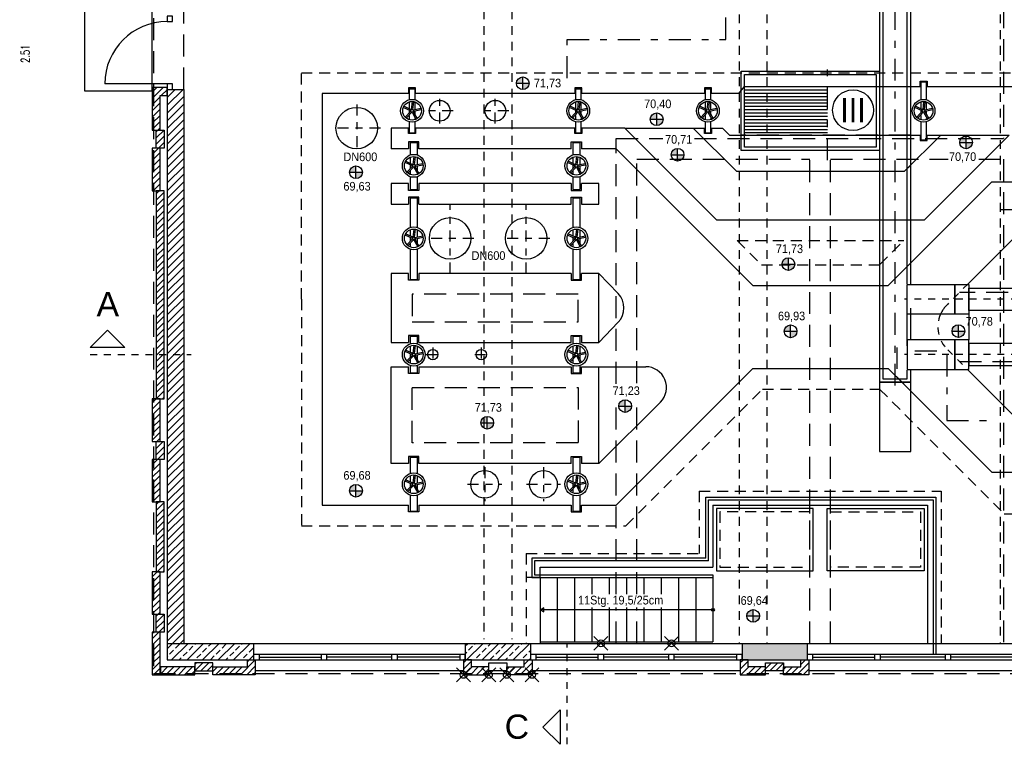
# Model space of a CAD drawing. Header units: metres. Extents: x -5 to 93, y -48 to 79.
# Tile 44 of 91: x 64 to 78, y 7 to 17. Entities that reach past the tile are written whole.
import ezdxf
from ezdxf.enums import TextEntityAlignment as Align

# ---------------------------------------------------------------- set-up
doc = ezdxf.new("R2010")
doc.units = ezdxf.units.M
doc.header["$LTSCALE"] = 0.05
doc.header["$PDMODE"] = 35
doc.header["$PDSIZE"] = 0.1
for name, pattern in [('MITTE', [1.75, 1.25, -0.25, 0, -0.25]), ('STRICHPUNKT', [25.4, 12.7, -6.35, 0, -6.35]), ('STRICHPUNKT2', [12.7, 6.35, -3.175, 0, -3.175]), ('VERDECKT', [9.525, 6.35, -3.175]), ('VERDECKT2', [4.7625, 3.175, -1.5875])]:
    doc.linetypes.add(name, pattern=pattern)
for name, color, linetype in [('A_Achse', 9, 'STRICHPUNKT2'), ('A_Ansicht', 2, 'Continuous'), ('A_Bemassung', 7, 'Continuous'), ('A_FENSTER_TUER', 7, 'Continuous'), ('A_Sanitär', 4, 'Continuous'), ('A_Schnitt', 1, 'Continuous'), ('A_Schnitt-Mauerwerk', 1, 'Continuous'), ('A_Schraff_GEIGER', 10, 'Continuous'), ('A_Schraffur', 9, 'Continuous'), ('A_Text', 5, 'Continuous'), ('A_Treppe', 5, 'Continuous'), ('A_Unsichtbar', 7, 'VERDECKT'), ('A_Unsichtbar-über', 253, 'VERDECKT'), ('Text', 3, 'Continuous')]:
    doc.layers.add(name, color=color, linetype=linetype)
doc.layers.add('A_Bemassungspunkte', color=1, linetype='Continuous', plot=False)
doc.styles.add('Arial', font='arial.ttf', dxfattribs={"width": 0.9})
doc.styles.add('SIMPLEX7', font='SIMPLEXD', dxfattribs={"width": 0.7})
pattern_1 = [(45, (60.51569, 1.5344), (-0.04490128, 0.04490128), [])]
pattern_2 = [(45, (60.51569, 1.5344), (-0.1122532, 0.1122532), []), (45, (60.62794, 1.5344), (-0.1122532, 0.1122532), [0.079375, -0.0396875])]

# ---------------------------------------------------------------- blocks, each defined once
blk = doc.blocks.new('SCHNIT-L')
at = {"color": 6, "linetype": 'MITTE'}
blk.add_line((-2.919, 0), (0, 0), dxfattribs=at)
at = {"color": 2}
blk.add_lwpolyline([(-1.919, 0.2), (-2.919, 0.2), (-2.419, 0.7)], close=True, dxfattribs=at)
at = {"layer": 'Text', "color": 6, "style": 'Arial'}
blk.add_attdef('SCHNITT', text='', height=0.7, dxfattribs=at).set_placement((-2.408, 1.452), align=Align.MIDDLE)

msp = doc.modelspace()

# ---------------------------------------------------------------- hatches: boundary and pattern name
at = {"layer": 'A_Sanitär'}
h = msp.add_hatch(dxfattribs=at)
h.set_pattern_fill('ANSI31', color=256, scale=0.015, angle=135, style=0)
h.set_pattern_definition([(180, (60.51569, 1.5344), (-1e-17, -0.047625), [])])
h.paths.add_polyline_path([(75.7514, 15.5495), (75.7514, 16.2495), (74.5514, 16.2495), (74.5514, 15.5495)])
at = {"layer": 'A_Schraffur'}
h = msp.add_hatch(dxfattribs=at)
h.set_pattern_fill('ANSI31', color=256, scale=0.02, style=0)
h.set_pattern_definition(pattern_1)
h.paths.add_polyline_path([(67.4793, 7.9595), (67.3643, 7.9595), (67.3643, 7.8595), (66.8643, 7.8595), (66.8643, 7.802), (66.8643, 7.7445), (67.4793, 7.7445)])
h.paths.add_polyline_path([(66.8643, 7.917), (66.6043, 7.917), (66.6043, 7.802), (66.8643, 7.802)])
h.paths.add_polyline_path([(66.6043, 7.8595), (66.1068, 7.8595), (66.1068, 7.7445), (66.6043, 7.7445)])
h.paths.add_polyline_path([(66.1043, 8.3595), (66.0468, 8.3595), (65.9893, 8.3595), (65.9893, 7.7445), (66.1043, 7.7445)])
h.paths.add_polyline_path([(66.1618, 8.6195), (66.0468, 8.6195), (66.0468, 8.3595), (66.1618, 8.3595)])
h.paths.add_polyline_path([(66.1043, 9.2345), (66.0468, 9.2345), (65.9893, 9.2345), (65.9893, 8.6195), (66.1043, 8.6195)])
h.paths.add_polyline_path([(66.1618, 10.2445), (66.0468, 10.2445), (66.0468, 9.2345), (66.1618, 9.2345)])
h.paths.add_polyline_path([(66.1043, 10.8595), (66.0468, 10.8595), (65.9893, 10.8595), (65.9893, 10.2445), (66.1043, 10.2445)])
h.paths.add_polyline_path([(66.1618, 11.1195), (66.0468, 11.1195), (66.0468, 10.8595), (66.1618, 10.8595)])
h.paths.add_polyline_path([(66.1043, 11.7345), (66.0468, 11.7345), (65.9893, 11.7345), (65.9893, 11.1195), (66.1043, 11.1195)])
h.paths.add_polyline_path([(66.1618, 12.3769), (66.0468, 12.3769), (66.0468, 11.7345), (66.1618, 11.7345)])
h.paths.add_polyline_path([(66.1618, 14.7445), (66.0468, 14.7445), (66.0468, 12.3769), (66.1618, 12.3769)])
h.paths.add_polyline_path([(66.1043, 15.3595), (66.0468, 15.3595), (65.9893, 15.3595), (65.9893, 14.7445), (66.1043, 14.7445)])
h.paths.add_polyline_path([(66.1618, 15.6195), (66.0468, 15.6195), (66.0468, 15.3595), (66.1618, 15.3595)])
h.paths.add_polyline_path([(66.1043, 16.1195), (66.2043, 16.1195), (66.2043, 16.2345), (65.9893, 16.2345), (65.9893, 15.6195), (66.1043, 15.6195)])
h = msp.add_hatch(dxfattribs=at)
h.set_pattern_fill('ANSI31', color=256, scale=0.025, style=0)
h.set_pattern_definition([(45, (60.51569, 1.5344), (-0.0561266, 0.0561266), [])])
h.paths.add_polyline_path([(66.2043, 8.1995), (66.4443, 8.1995), (66.4443, 12.3769), (66.2043, 12.3769)])
h.paths.add_polyline_path([(66.2043, 12.3769), (66.4443, 12.3769), (66.4443, 16.2095), (66.2043, 16.2095), (66.2043, 16.1195)])
h = msp.add_hatch(dxfattribs=at)
h.set_pattern_fill('ANSI33', color=256, scale=0.025, style=0)
h.set_pattern_definition(pattern_2)
h.paths.add_polyline_path([(74.5143, 8.1995), (74.5143, 7.9595), (74.6043, 7.9595), (75.4543, 7.9595), (75.4543, 8.1995)])
h.paths.add_polyline_path([(78.5143, 8.1995), (78.5143, 7.9595), (78.6043, 7.9595), (79.4543, 7.9595), (79.4543, 8.1995)])
h.paths.add_polyline_path([(83.4543, 7.9595), (83.4543, 8.1995), (82.5143, 8.1995), (82.5143, 7.9595), (82.6043, 7.9595)])
h.paths.add_polyline_path([(86.5143, 8.1995), (86.5143, 7.9595), (86.6043, 7.9595), (87.7643, 7.9595), (87.7643, 9.2095), (87.5243, 9.2095), (87.5243, 8.1995)])
h.paths.add_polyline_path([(87.7643, 11.7095), (87.5243, 11.7095), (87.5243, 10.2695), (87.7643, 10.2695), (87.7643, 10.3595)])
h = msp.add_hatch(dxfattribs=at)
h.set_pattern_fill('ANSI33', color=256, scale=0.025, style=0)
h.set_pattern_definition(pattern_2)
h.paths.add_polyline_path([(67.4543, 7.9595), (67.4543, 8.1995), (66.2043, 8.1995), (66.2043, 7.9595)])
h.paths.add_polyline_path([(71.4543, 7.9595), (71.4543, 8.1995), (70.5143, 8.1995), (70.5143, 7.9595), (70.6043, 7.9595)])
h = msp.add_hatch(dxfattribs=at)
h.set_pattern_fill('ANSI31', color=256, scale=0.02, style=0)
h.set_pattern_definition(pattern_1)
h.paths.add_polyline_path([(70.4893, 7.9595), (70.4893, 7.7445), (70.8543, 7.7445), (70.8543, 7.8595), (70.6043, 7.8595), (70.6043, 7.9595)])
h.paths.add_polyline_path([(71.4793, 7.9595), (71.3643, 7.9595), (71.3643, 7.8595), (71.1143, 7.8595), (71.1143, 7.7445), (71.4793, 7.7445)])
h = msp.add_hatch(dxfattribs=at)
h.set_pattern_fill('ANSI31', color=256, scale=0.02, style=0)
h.set_pattern_definition([(45, (64.51569, 1.5344), (-0.04490128, 0.04490128), [])])
h.paths.add_polyline_path([(74.8543, 7.8595), (74.6043, 7.8595), (74.6043, 7.9595), (74.4893, 7.9595), (74.4893, 7.7445), (74.8543, 7.7445)])
h.paths.add_polyline_path([(75.1143, 7.8595), (75.1143, 7.917), (74.8543, 7.917), (74.8543, 7.802), (75.1143, 7.802)])
h.paths.add_polyline_path([(75.4793, 7.9595), (75.3643, 7.9595), (75.3643, 7.8595), (75.1143, 7.8595), (75.1143, 7.7445), (75.4793, 7.7445)])
at = {"layer": 'A_Text'}
h = msp.add_hatch(color=256, dxfattribs=at)
h.paths.add_polyline_path([(71.2538, 16.2979), (71.3455, 16.2979), (71.3455, 16.3896, 0.4142136)])
h.paths.add_polyline_path([(71.3455, 16.2979), (71.3455, 16.2062, 0.4142136), (71.4372, 16.2979)])
h = msp.add_hatch(color=256, dxfattribs=at)
h.paths.add_polyline_path([(73.1885, 15.7781), (73.2801, 15.7781), (73.2801, 15.8697, 0.4142136)])
h.paths.add_polyline_path([(73.2801, 15.7781), (73.2801, 15.6864, 0.4142136), (73.3718, 15.7781)])
h = msp.add_hatch(color=256, dxfattribs=at)
h.paths.add_polyline_path([(77.6598, 15.4434), (77.7514, 15.4434), (77.7514, 15.5351, 0.4142136)])
h.paths.add_polyline_path([(77.7514, 15.4434), (77.7514, 15.3517, 0.4142136), (77.8431, 15.4434)])
h = msp.add_hatch(color=256, dxfattribs=at)
h.paths.add_polyline_path([(73.4912, 15.2642), (73.5829, 15.2642), (73.5829, 15.3559, 0.4142136)])
h.paths.add_polyline_path([(73.5829, 15.2642), (73.5829, 15.1725, 0.4142136), (73.6746, 15.2642)])
h = msp.add_hatch(color=256, dxfattribs=at)
h.paths.add_polyline_path([(68.8425, 15.0118), (68.9342, 15.0118), (68.9342, 15.1035, 0.4142136)])
h.paths.add_polyline_path([(68.9342, 15.0118), (68.9342, 14.9201, 0.4142136), (69.0259, 15.0118)])
h = msp.add_hatch(color=256, dxfattribs=at)
h.paths.add_polyline_path([(75.0924, 13.6825), (75.1841, 13.6825), (75.1841, 13.7742, 0.4142136)])
h.paths.add_polyline_path([(75.1841, 13.6825), (75.1841, 13.5908, 0.4142136), (75.2758, 13.6825)])
h = msp.add_hatch(color=256, dxfattribs=at)
h.paths.add_polyline_path([(75.1232, 12.711), (75.2149, 12.711), (75.2149, 12.8026, 0.4142136)])
h.paths.add_polyline_path([(75.2149, 12.711), (75.2149, 12.6193, 0.4142136), (75.3066, 12.711)])
h = msp.add_hatch(color=256, dxfattribs=at)
h.paths.add_polyline_path([(77.5491, 12.7154), (77.6408, 12.7154), (77.6408, 12.8071, 0.4142136)])
h.paths.add_polyline_path([(77.6408, 12.7154), (77.6408, 12.6237, 0.4142136), (77.7325, 12.7154)])
h = msp.add_hatch(color=256, dxfattribs=at)
h.paths.add_polyline_path([(72.733, 11.6301), (72.8247, 11.6301), (72.8247, 11.7218, 0.4142136)])
h.paths.add_polyline_path([(72.8247, 11.6301), (72.8247, 11.5385, 0.4142136), (72.9164, 11.6301)])
h = msp.add_hatch(color=256, dxfattribs=at)
h.paths.add_polyline_path([(70.7397, 11.3888), (70.8314, 11.3888), (70.8314, 11.4805, 0.4142136)])
h.paths.add_polyline_path([(70.8314, 11.3888), (70.8314, 11.2971, 0.4142136), (70.923, 11.3888)])
h = msp.add_hatch(color=256, dxfattribs=at)
h.paths.add_polyline_path([(68.8425, 10.4065), (68.9342, 10.4065), (68.9342, 10.4982, 0.4142136)])
h.paths.add_polyline_path([(68.9342, 10.4065), (68.9342, 10.3148, 0.4142136), (69.0259, 10.4065)])
h = msp.add_hatch(color=256, dxfattribs=at)
h.paths.add_polyline_path([(74.5833, 8.5971), (74.675, 8.5971), (74.675, 8.6888, 0.4142136)])
h.paths.add_polyline_path([(74.675, 8.5971), (74.675, 8.5054, 0.4142136), (74.7667, 8.5971)])

# ---------------------------------------------------------------- linework, layer by layer
at = {"layer": 'A_Achse'}
for p, q in [((76.7264, 11.9256), (76.7264, 19.4446)), ((75.7514, 15.1873), (75.7514, 16.6045))]:
    msp.add_line(p, q, dxfattribs=at)
at = {"layer": 'A_Achse', "ltscale": 0.5}
for p, q in [((70.1443, 15.7147), (70.1443, 16.0834)), ((70.9477, 15.7147), (70.9477, 16.0834)), ((68.9443, 15.992), (68.9443, 15.2952)), ((70.3398, 15.8995), (69.9421, 15.8995)), ((71.1432, 15.8995), (70.7454, 15.8995)), ((69.2868, 15.6495), (68.59, 15.6495)), ((70.2943, 13.5495), (70.2943, 14.5495)), ((71.3943, 13.5495), (71.3943, 14.5495)), ((70.6368, 14.0554), (69.94, 14.0554)), ((71.7368, 14.0554), (71.04, 14.0554)), ((70.0443, 12.4762), (70.0443, 12.2619)), ((70.7443, 12.4762), (70.7443, 12.2619)), ((69.9496, 12.3745), (70.1464, 12.3745)), ((70.6496, 12.3745), (70.8464, 12.3745)), ((70.7943, 10.7455), (70.7943, 10.2535)), ((71.6443, 10.7455), (71.6443, 10.2535)), ((70.5483, 10.4995), (71.0403, 10.4995)), ((71.3983, 10.4995), (71.8903, 10.4995))]:
    msp.add_line(p, q, dxfattribs=at)
at = {"layer": 'A_Achse', "ltscale": 0.25}
for p, q in [((84.7048, 13.174), (76.8623, 13.174)), ((84.7048, 12.375), (76.8623, 12.375))]:
    msp.add_line(p, q, dxfattribs=at)
at = {"layer": 'A_Ansicht'}
for p, q in [((74.4682, 16.1495), (74.5514, 16.2495)), ((74.5514, 16.2495), (77.0876, 16.2495)), ((77.1876, 16.2495), (78.7016, 16.2495)), ((69.4443, 15.6495), (69.4443, 15.3495)), ((69.4443, 15.6495), (69.4443, 15.6495)), ((69.6943, 15.6495), (69.4443, 15.6495)), ((72.0963, 15.6495), (69.7943, 15.6495)), ((72.8186, 15.6495), (72.1963, 15.6495)), ((72.8186, 15.6495), (74.1436, 14.3245)), ((72.8186, 15.6495), (73.8086, 15.6495)), ((73.8086, 15.6495), (74.4335, 15.0245)), ((73.8086, 15.6495), (73.9703, 15.6495)), ((74.0703, 15.6495), (74.2326, 15.6495)), ((74.2326, 15.6495), (74.3326, 15.5495)), ((74.3326, 15.5495), (77.0876, 15.5495)), ((76.8626, 15.0245), (77.3876, 15.5495)), ((77.152, 14.3245), (78.377, 15.5495)), ((77.1876, 15.5495), (77.3876, 15.5495)), ((77.3876, 15.5495), (78.377, 15.5495)), ((69.6943, 15.3495), (69.4443, 15.3495)), ((72.0443, 15.3495), (69.8443, 15.3495)), ((72.6943, 15.3495), (72.1943, 15.3495)), ((72.6943, 15.3495), (74.6693, 13.3745)), ((74.4335, 15.0245), (76.8626, 15.0245)), ((69.4443, 14.8495), (69.4443, 14.5495)), ((69.6943, 14.8495), (69.4443, 14.8495)), ((72.0443, 14.8495), (69.8443, 14.8495)), ((72.4443, 14.8495), (72.1943, 14.8495)), ((72.4443, 14.5495), (72.4443, 14.8495)), ((69.4443, 14.5495), (69.6943, 14.5495)), ((69.8443, 14.5495), (72.0443, 14.5495)), ((72.1943, 14.5495), (72.4443, 14.5495)), ((74.1436, 14.3245), (77.152, 14.3245)), ((77.7722, 13.389), (78.4577, 14.0745)), ((72.7243, 13.2569), (72.4443, 13.5495)), ((74.6693, 13.3745), (76.6263, 13.3745)), ((72.4443, 13.0495), (72.4443, 13.0495)), ((72.4443, 13.0495), (72.4443, 13.0495)), ((72.7243, 12.8421), (72.4443, 12.5495)), ((69.4443, 10.7995), (69.4443, 12.1995)), ((69.4443, 12.1995), (69.6943, 12.1995)), ((69.8443, 12.1995), (72.0443, 12.1995)), ((72.1943, 12.1995), (73.1215, 12.1995)), ((72.4458, 10.7995), (72.4458, 12.1995)), ((72.6943, 10.1995), (74.6693, 12.1745)), ((74.6693, 12.1745), (76.6263, 12.1745)), ((77.7818, 12.1504), (78.4577, 11.4745)), ((72.4458, 10.7995), (73.3336, 11.6873)), ((69.6943, 10.7995), (69.4443, 10.7995)), ((72.0443, 10.7995), (69.8443, 10.7995)), ((72.4458, 10.7995), (72.1943, 10.7995)), ((74.0943, 10.1995), (74.0943, 9.2995)), ((74.0943, 10.1995), (77.1943, 10.1995)), ((77.1943, 10.1995), (77.1943, 8.1995)), ((71.5943, 9.2995), (74.0943, 9.2995)), ((71.5943, 9.1495), (71.5943, 9.2995)), ((67.4543, 8.1995), (70.5143, 8.1995)), ((71.4543, 8.1995), (74.5143, 8.1995)), ((75.4543, 8.1995), (78.5143, 8.1995)), ((70.4893, 7.802), (67.4793, 7.802)), ((74.4893, 7.802), (71.4793, 7.802)), ((78.4893, 7.802), (75.4793, 7.802))]:
    msp.add_line(p, q, dxfattribs=at)
msp.add_lwpolyline([(65.0093, 16.1895), (65.9893, 16.1895), (65.9893, 19.2895), (65.0093, 19.2895)], close=True, dxfattribs=at)
for points in [[(69.7943, 16.1495), (69.7943, 16.2295), (69.6943, 16.2295), (69.6943, 16.1495)], [(72.1963, 16.1495), (72.1963, 16.2295), (72.0963, 16.2295), (72.0963, 16.1495)], [(74.0703, 16.1495), (74.0703, 16.2295), (73.9703, 16.2295), (73.9703, 16.1495)], [(77.0876, 16.2495), (77.0876, 16.3295), (77.1876, 16.3295), (77.1876, 16.2495)], [(69.6943, 16.1495), (68.4443, 16.1495), (68.4443, 10.1995), (69.6943, 10.1995)], [(72.0963, 16.1495), (69.7943, 16.1495)], [(73.9703, 16.1495), (72.1963, 16.1495)], [(74.4682, 16.1495), (74.0703, 16.1495)], [(69.7943, 15.6495), (69.7943, 15.5695), (69.6943, 15.5695), (69.6943, 15.6495)], [(72.1963, 15.6495), (72.1963, 15.5695), (72.0963, 15.5695), (72.0963, 15.6495)], [(74.0703, 15.6495), (74.0703, 15.5695), (73.9703, 15.5695), (73.9703, 15.6495)], [(77.0876, 15.5495), (77.0876, 15.4695), (77.1876, 15.4695), (77.1876, 15.5495)], [(69.8443, 15.3495), (69.8443, 15.4495), (69.6943, 15.4495), (69.6943, 15.3495)], [(72.0443, 15.3495), (72.0443, 15.4495), (72.1943, 15.4495), (72.1943, 15.3495)], [(69.8443, 14.8495), (69.8443, 14.7495), (69.6943, 14.7495), (69.6943, 14.8495)], [(72.0443, 14.8495), (72.0443, 14.7495), (72.1943, 14.7495), (72.1943, 14.8495)], [(76.6263, 13.3745), (78.1263, 14.8745), (78.7073, 14.8745)], [(69.8443, 14.5495), (69.8443, 14.6495), (69.6943, 14.6495), (69.6943, 14.5495)], [(72.0443, 14.5495), (72.0443, 14.6495), (72.1943, 14.6495), (72.1943, 14.5495)], [(69.6943, 13.5495), (69.4443, 13.5495), (69.4443, 12.5495), (69.6943, 12.5495)], [(69.8443, 13.5495), (69.8443, 13.4495), (69.6943, 13.4495), (69.6943, 13.5495)], [(72.0443, 13.5495), (69.8443, 13.5495)], [(72.0443, 13.5495), (72.0443, 13.4495), (72.1943, 13.4495), (72.1943, 13.5495)], [(72.1943, 12.5495), (72.4443, 12.5495), (72.4443, 13.5495), (72.1943, 13.5495)], [(69.8443, 12.5495), (69.8443, 12.6495), (69.6943, 12.6495), (69.6943, 12.5495)], [(69.8443, 12.5495), (72.0443, 12.5495)], [(72.0443, 12.5495), (72.0443, 12.6495), (72.1943, 12.6495), (72.1943, 12.5495)], [(69.8443, 12.1995), (69.8443, 12.0995), (69.6943, 12.0995), (69.6943, 12.1995)], [(72.0443, 12.1995), (72.0443, 12.0995), (72.1943, 12.0995), (72.1943, 12.1995)], [(76.6263, 12.1745), (78.1263, 10.6745), (78.7073, 10.6745)], [(69.8443, 10.7995), (69.8443, 10.8995), (69.6943, 10.8995), (69.6943, 10.7995)], [(72.0443, 10.7995), (72.0443, 10.8995), (72.1943, 10.8995), (72.1943, 10.7995)], [(69.8443, 10.1995), (69.8443, 10.0995), (69.6943, 10.0995), (69.6943, 10.1995)], [(69.8443, 10.1995), (72.0443, 10.1995)], [(72.0443, 10.1995), (72.0443, 10.0995), (72.1943, 10.0995), (72.1943, 10.1995)], [(72.1943, 10.1995), (72.6943, 10.1995)]]:
    msp.add_lwpolyline(points, dxfattribs=at)
for centre, radius in [((68.9443, 15.6495), 0.3), ((70.1443, 15.8995), 0.15), ((70.9477, 15.8995), 0.15), ((70.2943, 14.0554), 0.3), ((71.3943, 14.0554), 0.3), ((70.0443, 12.3745), 0.075), ((70.7443, 12.3745), 0.075), ((70.7943, 10.4995), 0.2), ((71.6443, 10.4995), 0.2)]:
    msp.add_circle(centre, radius, dxfattribs=at)
for centre, start, end in [((72.5076, 13.0495), 316.25852, 43.74148), ((73.1215, 11.8995), 315, 90)]:
    msp.add_arc(centre, 0.3, start, end, dxfattribs=at)
at = {"layer": 'A_Bemassungspunkte'}
for p in [(70.4893, 7.7445), (70.8543, 7.7445), (71.1143, 7.7445), (71.4793, 7.7445)]:
    msp.add_point(p, dxfattribs=at)
at = {"layer": 'A_FENSTER_TUER'}
for p, q in [((66.2043, 16.2895), (65.3043, 16.2895)), ((67.5343, 8.0395), (67.5343, 7.9595)), ((67.5343, 7.9995), (68.4346, 7.9995)), ((68.4346, 7.9595), (68.4346, 8.0395)), ((68.5146, 7.9595), (68.5146, 8.0395)), ((69.4537, 7.9995), (68.5146, 7.9995)), ((69.4537, 7.9595), (69.4537, 8.0395)), ((69.5337, 7.9595), (69.5337, 8.0395)), ((70.4343, 7.9995), (69.5337, 7.9995)), ((70.4343, 8.0395), (70.4343, 7.9595)), ((71.5343, 8.0395), (71.5343, 7.9595)), ((71.5343, 7.9995), (72.4346, 7.9995)), ((72.4346, 7.9595), (72.4346, 8.0395)), ((72.5146, 7.9595), (72.5146, 8.0395)), ((73.4537, 7.9995), (72.5146, 7.9995)), ((73.4537, 7.9595), (73.4537, 8.0395)), ((73.5337, 7.9595), (73.5337, 8.0395)), ((74.4343, 7.9995), (73.5337, 7.9995)), ((74.4343, 8.0395), (74.4343, 7.9595)), ((75.5343, 8.0395), (75.5343, 7.9595)), ((75.5343, 7.9995), (76.4346, 7.9995)), ((76.4346, 7.9595), (76.4346, 8.0395)), ((76.5146, 7.9595), (76.5146, 8.0395)), ((77.4537, 7.9995), (76.5146, 7.9995)), ((77.4537, 7.9595), (77.4537, 8.0395)), ((77.5337, 7.9595), (77.5337, 8.0395)), ((78.4343, 7.9995), (77.5337, 7.9995)), ((67.4543, 7.9595), (70.5143, 7.9595)), ((71.4543, 7.9595), (74.5143, 7.9595)), ((75.4543, 7.9595), (78.5143, 7.9595))]:
    msp.add_line(p, q, dxfattribs=at)
for points in [[(66.2043, 17.1895), (66.2843, 17.1895), (66.2843, 17.2695), (66.2043, 17.2695)], [(66.2043, 16.2095), (66.2843, 16.2095), (66.2843, 16.2895), (66.2043, 16.2895)]]:
    msp.add_lwpolyline(points, close=True, dxfattribs=at)
for points in [[(68.5146, 8.0395), (67.4543, 8.0395), (67.4543, 7.9595), (67.5168, 7.9595)], [(70.4518, 7.9595), (70.5143, 7.9595), (70.5143, 8.0395), (68.5146, 8.0395)], [(72.5146, 8.0395), (71.4543, 8.0395), (71.4543, 7.9595), (71.5168, 7.9595)], [(74.4518, 7.9595), (74.5143, 7.9595), (74.5143, 8.0395), (72.5146, 8.0395)], [(76.5146, 8.0395), (75.4543, 8.0395), (75.4543, 7.9595), (75.5168, 7.9595)], [(78.4518, 7.9595), (78.5143, 7.9595), (78.5143, 8.0395), (76.5146, 8.0395)]]:
    msp.add_lwpolyline(points, dxfattribs=at)
msp.add_arc((66.2043, 16.2895), 0.9, 90, 180, dxfattribs=at)
at = {"layer": 'A_Sanitär'}
for p, q in [((77.0976, 16.3195), (77.0976, 16.0567)), ((77.0976, 16.3195), (77.1776, 16.3195)), ((77.1776, 16.3195), (77.1776, 16.0567)), ((69.7043, 16.2195), (69.7043, 16.0567)), ((69.7043, 16.2195), (69.7843, 16.2195)), ((69.7843, 16.2195), (69.7843, 16.0567)), ((72.1063, 16.2195), (72.1063, 16.0567)), ((72.1063, 16.2195), (72.1863, 16.2195)), ((72.1863, 16.2195), (72.1863, 16.0567)), ((73.9803, 16.2195), (73.9803, 16.0567)), ((73.9803, 16.2195), (74.0603, 16.2195)), ((74.0603, 16.2195), (74.0603, 16.0567)), ((69.7244, 15.8976), (69.6178, 15.9467)), ((69.7327, 15.9158), (69.6262, 15.9648)), ((69.7043, 16.0249), (69.7043, 15.9335)), ((69.7364, 15.9178), (69.7501, 16.0344)), ((69.7563, 15.9155), (69.77, 16.032)), ((69.7843, 16.0249), (69.7843, 15.9197)), ((72.1264, 15.8976), (72.0198, 15.9467)), ((72.1347, 15.9158), (72.0282, 15.9648)), ((72.1063, 16.0249), (72.1063, 15.9335)), ((72.1384, 15.9178), (72.1521, 16.0344)), ((72.1583, 15.9155), (72.172, 16.032)), ((72.1863, 16.0249), (72.1863, 15.9197)), ((74.0004, 15.8976), (73.8938, 15.9467)), ((74.0087, 15.9158), (73.9022, 15.9648)), ((73.9803, 16.0249), (73.9803, 15.9335)), ((74.0124, 15.9178), (74.0261, 16.0344)), ((74.0323, 15.9155), (74.046, 16.032)), ((74.0603, 16.0249), (74.0603, 15.9197)), ((77.1177, 15.8976), (77.0111, 15.9467)), ((77.126, 15.9158), (77.0194, 15.9648)), ((77.0976, 16.0249), (77.0976, 15.9335)), ((77.1297, 15.9178), (77.1434, 16.0344)), ((77.1495, 15.9155), (77.1632, 16.032)), ((77.1776, 16.0249), (77.1776, 15.9197)), ((69.7252, 15.8935), (69.6456, 15.8073)), ((69.7399, 15.88), (69.6603, 15.7938)), ((69.7043, 15.9115), (69.7043, 15.86)), ((69.7043, 15.8306), (69.7043, 15.7741)), ((69.7441, 15.8795), (69.8015, 15.7772)), ((69.7593, 15.9127), (69.8744, 15.9356)), ((69.7615, 15.8893), (69.8189, 15.787)), ((69.7632, 15.8931), (69.8783, 15.916)), ((69.7843, 15.8993), (69.7843, 15.8308)), ((72.1272, 15.8935), (72.0476, 15.8073)), ((72.1419, 15.88), (72.0623, 15.7938)), ((72.1063, 15.9115), (72.1063, 15.86)), ((72.1063, 15.8306), (72.1063, 15.7741)), ((72.1461, 15.8795), (72.2035, 15.7772)), ((72.1613, 15.9127), (72.2764, 15.9356)), ((72.1635, 15.8893), (72.2209, 15.787)), ((72.1652, 15.8931), (72.2803, 15.916)), ((72.1863, 15.8993), (72.1863, 15.8308)), ((74.0012, 15.8935), (73.9216, 15.8073)), ((74.0159, 15.88), (73.9363, 15.7938)), ((73.9803, 15.9115), (73.9803, 15.86)), ((73.9803, 15.8306), (73.9803, 15.7741)), ((74.0201, 15.8795), (74.0775, 15.7772)), ((74.0353, 15.9127), (74.1504, 15.9356)), ((74.0375, 15.8893), (74.0949, 15.787)), ((74.0392, 15.8931), (74.1543, 15.916)), ((74.0603, 15.8993), (74.0603, 15.8308)), ((77.1185, 15.8935), (77.0389, 15.8073)), ((77.1332, 15.88), (77.0536, 15.7938)), ((77.0976, 15.9115), (77.0976, 15.86)), ((77.0976, 15.8306), (77.0976, 15.7741)), ((77.1373, 15.8795), (77.1947, 15.7772)), ((77.1526, 15.9127), (77.2676, 15.9356)), ((77.1548, 15.8893), (77.2122, 15.787)), ((77.1565, 15.8931), (77.2715, 15.916)), ((77.1776, 15.8993), (77.1776, 15.8308)), ((69.7043, 15.7422), (69.7043, 15.5795)), ((69.7843, 15.7899), (69.7843, 15.7741)), ((69.7843, 15.7422), (69.7843, 15.5795)), ((72.1063, 15.7422), (72.1063, 15.5795)), ((72.1863, 15.7899), (72.1863, 15.7741)), ((72.1863, 15.7422), (72.1863, 15.5795)), ((73.9803, 15.7422), (73.9803, 15.5795)), ((74.0603, 15.7899), (74.0603, 15.7741)), ((74.0603, 15.7422), (74.0603, 15.5795)), ((77.0976, 15.7422), (77.0976, 15.4795)), ((77.1776, 15.7899), (77.1776, 15.7741)), ((77.1776, 15.7422), (77.1776, 15.4795)), ((69.7043, 15.5795), (69.7843, 15.5795)), ((72.1063, 15.5795), (72.1863, 15.5795)), ((73.9803, 15.5795), (74.0603, 15.5795)), ((69.7193, 15.4395), (69.7193, 15.261)), ((69.7193, 15.4395), (69.8193, 15.4395)), ((69.8193, 15.4395), (69.8193, 15.261)), ((72.0693, 15.4395), (72.0693, 15.261)), ((72.0693, 15.4395), (72.1693, 15.4395)), ((72.1693, 15.4395), (72.1693, 15.261)), ((77.0976, 15.4795), (77.1776, 15.4795)), ((69.7193, 15.2292), (69.7193, 15.1378)), ((69.7614, 15.1221), (69.7751, 15.2386)), ((69.7813, 15.1198), (69.795, 15.2363)), ((69.8193, 15.2292), (69.8193, 15.1239)), ((72.0693, 15.2292), (72.0693, 15.1378)), ((72.1114, 15.1221), (72.1251, 15.2386)), ((72.1313, 15.1198), (72.145, 15.2363)), ((72.1693, 15.2292), (72.1693, 15.1239)), ((69.7494, 15.1019), (69.6428, 15.1509)), ((69.7577, 15.1201), (69.6512, 15.1691)), ((69.7502, 15.0978), (69.6706, 15.0116)), ((69.7193, 15.1158), (69.7193, 15.0643)), ((69.7843, 15.117), (69.8994, 15.1399)), ((69.7865, 15.0935), (69.8439, 14.9912)), ((69.7882, 15.0973), (69.9033, 15.1203)), ((69.8193, 15.1035), (69.8193, 15.0351)), ((72.0994, 15.1019), (71.9928, 15.1509)), ((72.1077, 15.1201), (72.0012, 15.1691)), ((72.1002, 15.0978), (72.0206, 15.0116)), ((72.0693, 15.1158), (72.0693, 15.0643)), ((72.1343, 15.117), (72.2494, 15.1399)), ((72.1365, 15.0935), (72.1939, 14.9912)), ((72.1382, 15.0973), (72.2533, 15.1203)), ((72.1693, 15.1035), (72.1693, 15.0351)), ((69.7649, 15.0843), (69.6853, 14.998)), ((69.7193, 15.0348), (69.7193, 14.9784)), ((69.7193, 14.9465), (69.7193, 14.7595)), ((69.7691, 15.0838), (69.8265, 14.9815)), ((69.8193, 14.9942), (69.8193, 14.9784)), ((69.8193, 14.9465), (69.8193, 14.7595)), ((72.1149, 15.0843), (72.0353, 14.998)), ((72.0693, 15.0348), (72.0693, 14.9784)), ((72.0693, 14.9465), (72.0693, 14.7595)), ((72.1191, 15.0838), (72.1765, 14.9815)), ((72.1693, 14.9465), (72.1693, 14.7595)), ((69.7193, 14.7595), (69.8193, 14.7595)), ((72.0693, 14.7595), (72.1693, 14.7595)), ((69.7193, 14.6395), (69.7193, 14.2126)), ((69.7193, 14.6395), (69.8193, 14.6395)), ((69.8193, 14.6395), (69.8193, 14.2126)), ((72.0693, 14.6395), (72.0693, 14.2126)), ((72.0693, 14.6395), (72.1693, 14.6395)), ((72.1693, 14.6395), (72.1693, 14.2126)), ((69.7494, 14.0535), (69.6428, 14.1025)), ((69.7577, 14.0717), (69.6512, 14.1207)), ((69.7193, 14.1808), (69.7193, 14.0894)), ((69.7614, 14.0737), (69.7751, 14.1902)), ((69.7813, 14.0714), (69.795, 14.1879)), ((69.7843, 14.0686), (69.8994, 14.0915)), ((69.8193, 14.1808), (69.8193, 14.0755)), ((72.0994, 14.0535), (71.9928, 14.1025)), ((72.1077, 14.0717), (72.0012, 14.1207)), ((72.0693, 14.1808), (72.0693, 14.0894)), ((72.1114, 14.0737), (72.1251, 14.1902)), ((72.1313, 14.0714), (72.145, 14.1879)), ((72.1343, 14.0686), (72.2494, 14.0915)), ((72.1693, 14.1808), (72.1693, 14.0755)), ((69.7502, 14.0494), (69.6706, 13.9632)), ((69.7649, 14.0358), (69.6853, 13.9496)), ((69.7193, 14.0674), (69.7193, 14.0159)), ((69.7193, 13.9864), (69.7193, 13.93)), ((69.7691, 14.0354), (69.8265, 13.9331)), ((69.7865, 14.0451), (69.8439, 13.9428)), ((69.7882, 14.0489), (69.9033, 14.0719)), ((69.8193, 14.0551), (69.8193, 13.9867)), ((72.1002, 14.0494), (72.0206, 13.9632)), ((72.1149, 14.0358), (72.0353, 13.9496)), ((72.0693, 14.0674), (72.0693, 14.0159)), ((72.0693, 13.9864), (72.0693, 13.93)), ((72.1191, 14.0354), (72.1765, 13.9331)), ((72.1365, 14.0451), (72.1939, 13.9428)), ((72.1382, 14.0489), (72.2533, 14.0719)), ((72.1693, 14.0551), (72.1693, 13.9867)), ((69.7193, 13.8981), (69.7193, 13.4595)), ((69.8193, 13.9458), (69.8193, 13.93)), ((69.8193, 13.8981), (69.8193, 13.4595)), ((72.0693, 13.8981), (72.0693, 13.4595)), ((72.1693, 13.9458), (72.1693, 13.93)), ((72.1693, 13.8981), (72.1693, 13.4595)), ((69.7193, 13.4595), (69.8193, 13.4595)), ((72.0693, 13.4595), (72.1693, 13.4595)), ((69.7193, 12.6395), (69.7193, 12.5317)), ((69.7193, 12.6395), (69.8193, 12.6395)), ((69.8193, 12.6395), (69.8193, 12.5317)), ((72.0693, 12.6395), (72.0693, 12.5317)), ((72.0693, 12.6395), (72.1693, 12.6395)), ((72.1693, 12.6395), (72.1693, 12.5317)), ((69.7494, 12.3726), (69.6428, 12.4217)), ((69.7577, 12.3908), (69.6512, 12.4398)), ((69.7193, 12.4999), (69.7193, 12.4085)), ((69.7193, 12.3865), (69.7193, 12.335)), ((69.7614, 12.3928), (69.7751, 12.5094)), ((69.7813, 12.3905), (69.795, 12.507)), ((69.7843, 12.3877), (69.8994, 12.4106)), ((69.7882, 12.3681), (69.9033, 12.391)), ((69.8193, 12.4999), (69.8193, 12.3947)), ((72.0994, 12.3726), (71.9928, 12.4217)), ((72.1077, 12.3908), (72.0012, 12.4398)), ((72.0693, 12.4999), (72.0693, 12.4085)), ((72.0693, 12.3865), (72.0693, 12.335)), ((72.1114, 12.3928), (72.1251, 12.5094)), ((72.1313, 12.3905), (72.145, 12.507)), ((72.1343, 12.3877), (72.2494, 12.4106)), ((72.1382, 12.3681), (72.2533, 12.391)), ((72.1693, 12.4999), (72.1693, 12.3947)), ((76.7573, 12.1695), (76.7573, 12.4795)), ((69.7502, 12.3685), (69.6706, 12.2823)), ((69.7649, 12.355), (69.6853, 12.2688)), ((69.7193, 12.3056), (69.7193, 12.2491)), ((69.7691, 12.3545), (69.8265, 12.2522)), ((69.7865, 12.3643), (69.8439, 12.262)), ((69.8193, 12.3743), (69.8193, 12.3058)), ((69.8193, 12.2649), (69.8193, 12.2491)), ((72.1002, 12.3685), (72.0206, 12.2823)), ((72.1149, 12.355), (72.0353, 12.2688)), ((72.0693, 12.3056), (72.0693, 12.2491)), ((72.1191, 12.3545), (72.1765, 12.2522)), ((72.1365, 12.3643), (72.1939, 12.262)), ((72.1693, 12.3743), (72.1693, 12.3058)), ((72.1693, 12.2649), (72.1693, 12.2491)), ((69.7193, 12.2172), (69.7193, 12.1095)), ((69.7193, 12.1095), (69.8193, 12.1095)), ((69.8193, 12.2172), (69.8193, 12.1095)), ((72.0693, 12.2172), (72.0693, 12.1095)), ((72.0693, 12.1095), (72.1693, 12.1095)), ((72.1693, 12.2172), (72.1693, 12.1095)), ((69.7193, 10.8895), (69.8193, 10.8895)), ((69.7193, 10.8895), (69.7193, 10.6567)), ((69.8193, 10.8895), (69.8193, 10.6567)), ((72.0693, 10.8895), (72.0693, 10.6567)), ((72.0693, 10.8895), (72.1693, 10.8895)), ((72.1693, 10.8895), (72.1693, 10.6567)), ((69.7494, 10.4976), (69.6428, 10.5467)), ((69.7577, 10.5158), (69.6512, 10.5648)), ((69.7193, 10.6249), (69.7193, 10.5335)), ((69.7614, 10.5178), (69.7751, 10.6344)), ((69.7813, 10.5155), (69.795, 10.632)), ((69.7843, 10.5127), (69.8994, 10.5356)), ((69.8193, 10.6249), (69.8193, 10.5197)), ((72.0994, 10.4976), (71.9928, 10.5467)), ((72.1077, 10.5158), (72.0012, 10.5648)), ((72.0693, 10.6249), (72.0693, 10.5335)), ((72.1114, 10.5178), (72.1251, 10.6344)), ((72.1313, 10.5155), (72.145, 10.632)), ((72.1343, 10.5127), (72.2494, 10.5356)), ((72.1693, 10.6249), (72.1693, 10.5197)), ((69.7502, 10.4935), (69.6706, 10.4073)), ((69.7649, 10.48), (69.6853, 10.3938)), ((69.7193, 10.5115), (69.7193, 10.46)), ((69.7193, 10.4306), (69.7193, 10.3741)), ((69.7691, 10.4795), (69.8265, 10.3772)), ((69.7865, 10.4893), (69.8439, 10.387)), ((69.7882, 10.4931), (69.9033, 10.516)), ((69.8193, 10.4993), (69.8193, 10.4308)), ((69.8193, 10.3899), (69.8193, 10.3741)), ((72.1002, 10.4935), (72.0206, 10.4073)), ((72.1149, 10.48), (72.0353, 10.3938)), ((72.0693, 10.5115), (72.0693, 10.46)), ((72.0693, 10.4306), (72.0693, 10.3741)), ((72.1191, 10.4795), (72.1765, 10.3772)), ((72.1365, 10.4893), (72.1939, 10.387)), ((72.1382, 10.4931), (72.2533, 10.516)), ((72.1693, 10.4993), (72.1693, 10.4308)), ((72.1693, 10.3899), (72.1693, 10.3741)), ((69.7193, 10.3422), (69.7193, 10.1095)), ((69.8193, 10.3422), (69.8193, 10.1095)), ((72.0693, 10.3422), (72.0693, 10.1095)), ((72.1693, 10.3422), (72.1693, 10.1095)), ((69.7193, 10.1095), (69.8193, 10.1095)), ((72.0693, 10.1095), (72.1693, 10.1095))]:
    msp.add_line(p, q, dxfattribs=at)
for points in [[(76.9514, 13.3995), (76.9514, 19.2245), (76.5014, 19.2245), (76.5014, 11.9745), (76.9514, 11.9745), (76.9514, 12.16)], [(76.9014, 13.3995), (76.9014, 19.1745), (76.5514, 19.1745), (76.5514, 12.0245), (76.9014, 12.0245), (76.9014, 12.1495)], [(83.2212, 13.014), (77.7914, 13.014), (77.7914, 13.334), (83.2212, 13.334)], [(76.9014, 12.4995), (76.9014, 13.045)], [(76.9514, 12.59), (76.9514, 13.046)], [(83.5148, 12.535), (77.7914, 12.535), (77.7914, 12.215), (83.5148, 12.215)]]:
    msp.add_lwpolyline(points, dxfattribs=at)
for points in [[(74.5014, 16.4745), (76.5014, 16.4745), (76.5014, 15.3245), (74.5014, 15.3245)], [(74.5514, 16.4245), (76.4514, 16.4245), (76.4514, 15.3745), (74.5514, 15.3745)], [(77.5914, 12.959), (76.9014, 12.959), (76.9014, 13.389), (77.5914, 13.389)], [(77.7914, 12.959), (77.5914, 12.959), (77.5914, 13.389), (77.7914, 13.389)], [(77.5914, 12.59), (76.9014, 12.59), (76.9014, 12.16), (77.5914, 12.16)], [(77.7914, 12.59), (77.5914, 12.59), (77.5914, 12.16), (77.7914, 12.16)], [(76.9514, 10.9745), (76.9514, 11.9745), (76.5014, 11.9745), (76.5014, 10.9745)], [(74.1443, 9.2495), (75.5443, 9.2495), (75.5443, 10.1495), (74.1443, 10.1495)], [(77.1443, 9.2495), (75.7443, 9.2495), (75.7443, 10.1495), (77.1443, 10.1495)]]:
    msp.add_lwpolyline(points, close=True, dxfattribs=at)
for centre, radius in [((69.7443, 15.8995), 0.165), ((69.7443, 15.8995), 0.135), ((72.1463, 15.8995), 0.165), ((72.1463, 15.8995), 0.135), ((74.0203, 15.8995), 0.165), ((74.0203, 15.8995), 0.135), ((77.1376, 15.8995), 0.165), ((77.1376, 15.8995), 0.135), ((69.7443, 15.8995), 0.02), ((72.1463, 15.8995), 0.02), ((74.0203, 15.8995), 0.02), ((77.1376, 15.8995), 0.02), ((69.7693, 15.1038), 0.165), ((69.7693, 15.1038), 0.135), ((72.1193, 15.1038), 0.165), ((72.1193, 15.1038), 0.135), ((69.7693, 15.1038), 0.02), ((72.1193, 15.1038), 0.02), ((69.7693, 14.0554), 0.165), ((69.7693, 14.0554), 0.135), ((72.1193, 14.0554), 0.165), ((72.1193, 14.0554), 0.135), ((69.7693, 14.0554), 0.02), ((72.1193, 14.0554), 0.02), ((69.7693, 12.3745), 0.165), ((72.1193, 12.3745), 0.165), ((69.7693, 12.3745), 0.135), ((69.7693, 12.3745), 0.02), ((72.1193, 12.3745), 0.135), ((72.1193, 12.3745), 0.02), ((69.7693, 10.4995), 0.165), ((69.7693, 10.4995), 0.135), ((72.1193, 10.4995), 0.165), ((72.1193, 10.4995), 0.135), ((69.7693, 10.4995), 0.02), ((72.1193, 10.4995), 0.02)]:
    msp.add_circle(centre, radius, dxfattribs=at)
at = {"layer": 'A_Schnitt', "color": 6, "linetype": 'STRICHPUNKT2'}
for p, q in [((74.2803, 16.9294), (74.2803, 17.5515)), ((71.9854, 16.9294), (74.2803, 16.9294)), ((71.9854, 16.372), (71.9854, 16.9294))]:
    msp.add_line(p, q, dxfattribs=at)
at = {"layer": 'A_Schnitt'}
for p, q in [((66.2043, 16.2095), (66.4443, 16.2095)), ((66.4443, 16.2095), (66.4443, 8.1995)), ((66.2043, 8.1995), (67.4543, 8.1995)), ((67.4543, 8.1995), (67.4543, 7.9595)), ((70.5143, 8.1995), (70.5143, 7.9595)), ((71.4543, 8.1995), (71.4543, 7.9595)), ((74.5143, 8.1995), (74.5143, 7.9595)), ((75.4543, 8.1995), (75.4543, 7.9595))]:
    msp.add_line(p, q, dxfattribs=at)
at = {"layer": 'A_Schnitt', "color": 6, "linetype": 'STRICHPUNKT', "ltscale": 0.5}
for p, q in [((77.0113, 12.4271), (77.4721, 12.4271)), ((77.4721, 12.3769), (77.4721, 11.4203)), ((77.4721, 11.4203), (78.1465, 11.4203))]:
    msp.add_line(p, q, dxfattribs=at)
at = {"layer": 'A_Schnitt'}
for points in [[(66.2043, 16.2095), (66.2043, 7.9595), (67.4543, 7.9595)], [(70.5143, 8.1995), (71.4543, 8.1995)], [(74.5143, 8.1995), (75.4543, 8.1995)], [(70.5461, 7.9595), (71.4543, 7.9595)], [(74.5143, 7.9595), (75.4543, 7.9595)]]:
    msp.add_lwpolyline(points, dxfattribs=at)
at = {"layer": 'A_Schnitt-Mauerwerk'}
for points in [[(66.2043, 16.1195), (66.2043, 16.2345), (65.9893, 16.2345), (65.9893, 15.6195), (66.1043, 15.6195), (66.1043, 16.1195), (66.2043, 16.1195)], [(67.3643, 7.9595), (67.4793, 7.9595), (67.4793, 7.7445), (66.8643, 7.7445), (66.8643, 7.8595), (67.3643, 7.8595), (67.3643, 7.9595)], [(70.6043, 7.9595), (70.4893, 7.9595), (70.4893, 7.7445), (70.8543, 7.7445), (70.8543, 7.8595), (70.6043, 7.8595), (70.6043, 7.9595)], [(71.3643, 7.9595), (71.4793, 7.9595), (71.4793, 7.7445), (71.1143, 7.7445), (71.1143, 7.8595), (71.3643, 7.8595), (71.3643, 7.9595)], [(74.6043, 7.9595), (74.4893, 7.9595), (74.4893, 7.7445), (74.8543, 7.7445), (74.8543, 7.8595), (74.6043, 7.8595), (74.6043, 7.9595)], [(75.3643, 7.9595), (75.4793, 7.9595), (75.4793, 7.7445), (75.1143, 7.7445), (75.1143, 7.8595), (75.3643, 7.8595), (75.3643, 7.9595)]]:
    msp.add_lwpolyline(points, dxfattribs=at)
for points in [[(66.0468, 15.3595), (66.0468, 15.6195), (66.1618, 15.6195), (66.1618, 15.3595)], [(65.9893, 14.7445), (66.1043, 14.7445), (66.1043, 15.3595), (65.9893, 15.3595)], [(66.0468, 11.7345), (66.1618, 11.7345), (66.1618, 14.7445), (66.0468, 14.7445)], [(65.9893, 11.1195), (66.1043, 11.1195), (66.1043, 11.7345), (65.9893, 11.7345)], [(66.0468, 10.8595), (66.0468, 11.1195), (66.1618, 11.1195), (66.1618, 10.8595)], [(65.9893, 10.2445), (66.1043, 10.2445), (66.1043, 10.8595), (65.9893, 10.8595)], [(66.0468, 9.2345), (66.1618, 9.2345), (66.1618, 10.2445), (66.0468, 10.2445)], [(65.9893, 8.6195), (66.1043, 8.6195), (66.1043, 9.2345), (65.9893, 9.2345)], [(66.0468, 8.3595), (66.0468, 8.6195), (66.1618, 8.6195), (66.1618, 8.3595)], [(65.9893, 7.7445), (66.1043, 7.7445), (66.1043, 8.3595), (65.9893, 8.3595)], [(66.1068, 7.7445), (66.6043, 7.7445), (66.6043, 7.8595), (66.1068, 7.8595)], [(66.6043, 7.802), (66.8643, 7.802), (66.8643, 7.917), (66.6043, 7.917)], [(71.1143, 7.802), (70.8543, 7.802), (70.8543, 7.917), (71.1143, 7.917)], [(75.1143, 7.802), (74.8543, 7.802), (74.8543, 7.917), (75.1143, 7.917)]]:
    msp.add_lwpolyline(points, close=True, dxfattribs=at)
at = {"layer": 'A_Schraff_GEIGER'}
msp.add_lwpolyline([(77.7914, 12.959), (77.7914, 12.59)], dxfattribs=at)
at = {"layer": 'A_Text'}
for p, q in [((71.3455, 16.2062), (71.3455, 16.3896)), ((71.2538, 16.2979), (71.4372, 16.2979)), ((73.2801, 15.6864), (73.2801, 15.8697)), ((73.1885, 15.7781), (73.3718, 15.7781)), ((77.7514, 15.3517), (77.7514, 15.5351)), ((77.6598, 15.4434), (77.8431, 15.4434)), ((73.4912, 15.2642), (73.6746, 15.2642)), ((73.5829, 15.1725), (73.5829, 15.3559)), ((68.9342, 14.9201), (68.9342, 15.1035)), ((68.8425, 15.0118), (69.0259, 15.0118)), ((75.0924, 13.6825), (75.2758, 13.6825)), ((75.1841, 13.5908), (75.1841, 13.7742)), ((75.1232, 12.711), (75.3066, 12.711)), ((75.2149, 12.6193), (75.2149, 12.8026)), ((77.5491, 12.7154), (77.7325, 12.7154)), ((77.6408, 12.6237), (77.6408, 12.8071)), ((72.8247, 11.5385), (72.8247, 11.7218)), ((72.733, 11.6301), (72.9164, 11.6301)), ((70.7397, 11.3888), (70.923, 11.3888)), ((70.8314, 11.2971), (70.8314, 11.4805)), ((68.8425, 10.4065), (69.0259, 10.4065)), ((68.9342, 10.3148), (68.9342, 10.4982)), ((74.675, 8.5054), (74.675, 8.6888)), ((74.5833, 8.5971), (74.7667, 8.5971))]:
    msp.add_line(p, q, dxfattribs=at)
for centre, radius in [((71.3455, 16.2979), 0.0917), ((76.1179, 15.909), 0.2951), ((73.2801, 15.7781), 0.0917), ((77.7514, 15.4434), 0.0917), ((73.5829, 15.2642), 0.0917), ((68.9342, 15.0118), 0.0917), ((75.1841, 13.6825), 0.0917), ((75.2149, 12.711), 0.0917), ((77.6408, 12.7154), 0.0917), ((72.8247, 11.6301), 0.0917), ((70.8314, 11.3888), 0.0917), ((68.9342, 10.4065), 0.0917), ((74.675, 8.5971), 0.0917)]:
    msp.add_circle(centre, radius, dxfattribs=at)
at = {"layer": 'A_Treppe'}
for p, q in [((71.514, 9.1895), (74.0943, 9.1895)), ((71.5943, 9.1495), (71.5943, 8.1995)), ((71.8443, 9.1495), (71.8443, 8.2195)), ((72.0943, 9.1495), (72.0943, 8.2195)), ((72.3443, 9.1495), (72.3443, 8.9106)), ((72.5943, 9.1495), (72.5943, 8.9106)), ((72.8443, 9.1495), (72.8443, 8.9106)), ((73.0943, 9.1495), (73.0943, 8.9106)), ((73.3443, 9.1495), (73.3443, 8.9106)), ((73.5943, 9.1495), (73.5943, 8.2195)), ((73.8443, 9.1495), (73.8443, 8.2195)), ((74.0943, 9.1895), (74.0943, 8.2195)), ((74.0943, 8.6845), (71.5943, 8.6845)), ((72.3443, 8.7177), (72.3443, 8.2195)), ((72.5943, 8.7177), (72.5943, 8.2195)), ((72.8443, 8.7177), (72.8443, 8.2195)), ((73.0943, 8.7177), (73.0943, 8.2195)), ((73.3443, 8.7177), (73.3443, 8.2195)), ((71.5943, 8.2195), (74.0943, 8.2195))]:
    msp.add_line(p, q, dxfattribs=at)
for points in [[(73.99, 9.433), (73.99, 10.313), (74.0479, 10.313), (74.0479, 10.313), (75.7313, 10.313), (75.7313, 10.313), (77.3143, 10.313)], [(74.03, 9.393), (74.03, 10.273), (74.0879, 10.273), (74.0879, 10.273), (75.6913, 10.273), (75.6913, 10.273), (77.2743, 10.273)], [(77.2743, 10.273), (77.2743, 10.273), (77.2743, 10.2151), (77.2743, 10.2151), (77.2743, 8.6117), (77.2743, 8.6117), (77.2743, 8.043)], [(77.3143, 10.313), (77.3143, 10.313), (77.3143, 10.2551), (77.3143, 10.2551), (77.3143, 8.5717), (77.3143, 8.5717), (77.3143, 8.043)], [(73.99, 9.433), (73.99, 9.433), (73.932, 9.433), (73.932, 9.433), (72.3287, 9.433), (72.3287, 9.433), (71.474, 9.433), (71.474, 9.1495), (74.0943, 9.1495)], [(74.03, 9.393), (74.03, 9.393), (73.972, 9.393), (73.972, 9.393), (72.2887, 9.393), (72.2887, 9.393), (71.514, 9.393), (71.514, 9.1895)]]:
    msp.add_lwpolyline(points, dxfattribs=at)
msp.add_lwpolyline([(71.5943, 8.6845), (71.6476, 8.6537), (71.6476, 8.7152)], close=True, dxfattribs=at)
msp.add_circle((74.0943, 8.6845), 0.0198, dxfattribs=at)
for p in [(72.4743, 8.1995), (73.4943, 8.1995)]:
    msp.add_point(p, dxfattribs=at)
at = {"layer": 'A_Unsichtbar'}
for p, q in [((78.2943, 25.5095), (78.2943, 15.4995)), ((66.4443, 16.2095), (66.4443, 19.2695)), ((74.5514, 16.2495), (76.9514, 16.2495)), ((76.9514, 15.5495), (74.5014, 15.5495)), ((72.6943, 15.4995), (73.3714, 15.4995)), ((72.6943, 11.951), (72.6943, 15.4995)), ((73.8261, 15.4995), (78.2943, 15.4995)), ((72.9943, 15.1995), (75.4943, 15.1995)), ((72.9943, 11.9635), (72.9943, 15.1995)), ((75.4943, 8.1995), (75.4943, 15.1995)), ((75.7943, 8.1995), (75.7943, 15.1995)), ((75.7943, 15.1995), (77.4938, 15.1995)), ((76.8626, 15.0245), (76.9514, 15.1133)), ((77.9377, 15.1995), (78.2943, 15.1995)), ((78.2943, 15.1995), (78.2943, 8.1995)), ((76.5014, 15.0245), (76.8626, 15.0245)), ((76.5014, 14.3245), (76.9514, 14.3245)), ((76.6263, 13.3745), (76.9514, 13.6996)), ((76.5014, 13.3745), (76.6263, 13.3745)), ((84.552, 13.2745), (77.6577, 13.2745)), ((77.6577, 12.2745), (84.552, 12.276)), ((76.5014, 12.1745), (76.6263, 12.1745)), ((76.6263, 12.1745), (76.9514, 11.8494)), ((69.7443, 11.0995), (69.7443, 11.8995)), ((69.7443, 11.8995), (72.1443, 11.8995)), ((72.1443, 11.8995), (72.1443, 11.0995)), ((72.6943, 8.9106), (72.6943, 11.6491)), ((72.9943, 8.9106), (72.9943, 11.6553)), ((72.1443, 11.0995), (69.7443, 11.0995)), ((71.5943, 9.1495), (71.3943, 9.1495)), ((72.6943, 8.1995), (72.6943, 8.7177)), ((72.9943, 8.1995), (72.9943, 8.7177))]:
    msp.add_line(p, q, dxfattribs=at)
at = {"layer": 'A_Unsichtbar', "ltscale": 0.5}
for p, q in [((68.1443, 13.1745), (68.1443, 16.4495)), ((68.1443, 16.4495), (79.744, 16.4495)), ((74.4436, 14.0245), (76.852, 14.0245)), ((74.4436, 14.0245), (74.7936, 13.6745)), ((76.502, 13.6745), (76.852, 14.0245)), ((74.7936, 13.6745), (76.502, 13.6745)), ((68.1443, 13.1745), (68.1443, 9.8995)), ((72.835, 9.8995), (74.81, 11.8745)), ((74.81, 11.8745), (76.502, 11.8745)), ((76.502, 11.8745), (78.302, 10.0745)), ((73.8943, 10.3995), (77.3943, 10.3995)), ((73.8943, 10.3995), (73.8943, 9.4995)), ((77.3943, 10.3995), (77.3943, 8.1995)), ((78.302, 10.0745), (85.2968, 10.0745)), ((68.1443, 9.8995), (72.835, 9.8995)), ((71.3943, 9.4995), (71.3943, 8.1995)), ((71.3943, 9.4995), (73.8943, 9.4995))]:
    msp.add_line(p, q, dxfattribs=at)
at = {"layer": 'A_Unsichtbar', "ltscale": 0.2}
for p, q in [((77.7827, 13.3995), (77.4869, 13.1037)), ((77.4869, 13.1037), (77.4375, 13.0495)), ((77.4869, 12.4453), (77.7818, 12.1504))]:
    msp.add_line(p, q, dxfattribs=at)
at = {"layer": 'A_Unsichtbar'}
for points in [[(66.0093, 7.7645), (87.9593, 7.7645), (87.9593, 27.7145), (66.0093, 27.7145)], [(69.7443, 12.8495), (72.1443, 12.8495), (72.1443, 13.2495), (69.7443, 13.2495)]]:
    msp.add_lwpolyline(points, close=True, dxfattribs=at)
at = {"layer": 'A_Unsichtbar', "ltscale": 0.5}
for points in [[(74.1943, 9.2995), (75.4943, 9.2995), (75.4943, 10.0995), (74.1943, 10.0995)], [(77.0943, 9.2995), (75.7943, 9.2995), (75.7943, 10.0995), (77.0943, 10.0995)]]:
    msp.add_lwpolyline(points, close=True, dxfattribs=at)
at = {"layer": 'A_Unsichtbar', "ltscale": 0.2}
for start, end in [(155.79517, 227.02162), (142.33011, 155.79517)]:
    msp.add_arc((77.7937, 12.7745), 0.45, start, end, dxfattribs=at)
at = {"layer": 'A_Unsichtbar-über', "linetype": 'VERDECKT2', "ltscale": 0.8}
for p, q in [((70.7843, 27.3395), (70.7843, 8.2595)), ((71.1843, 27.3395), (71.1843, 8.2595)), ((74.4743, 27.2795), (74.4743, 8.1995)), ((74.8743, 27.2795), (74.8743, 8.1995)), ((78.2451, 27.2795), (78.2443, 8.1995))]:
    msp.add_line(p, q, dxfattribs=at)
at = {"layer": 'A_Unsichtbar-über', "linetype": 'STRICHPUNKT', "ltscale": 0.3}
msp.add_line((78.2443, 14.4745), (85.8171, 14.4745), dxfattribs=at)

# ---------------------------------------------------------------- block references
at = {"layer": 'A_Schnitt-Mauerwerk', "xscale": 0.5, "yscale": 0.5, "zscale": 0.5}
msp.add_blockref('SCHNIT-L', (66.5511, 12.3769), dxfattribs=at).add_auto_attribs({'SCHNITT': 'A'})
at = {"layer": 'A_Schnitt-Mauerwerk'}
ref = msp.add_blockref('SCHNIT-L', (71.9854, 8.1995), dxfattribs=dict(at, xscale=0.5, yscale=0.5, zscale=0.5, rotation=90))
ref.add_attrib('SCHNITT', 'C', dxfattribs={"layer": 'Text', "color": 6, "height": 0.35, "style": 'Arial'}).set_placement((71.2593, 6.9954), align=Align.MIDDLE)

# ---------------------------------------------------------------- texts
at = {"layer": 'A_Bemassung', "style": 'SIMPLEX7', "width": 0.7}
msp.add_text('2.51', height=0.125, rotation=90, dxfattribs=at).set_placement((64.1543, 16.7245), align=Align.MIDDLE)
at = {"layer": 'A_Text', "style": 'Arial', "width": 0.9}
for s, p in [('71,73', (71.5058, 16.2382)), ('70,40', (73.0986, 15.9378)), ('70,71', (73.4014, 15.424)), ('DN600', (68.7527, 15.1716)), ('70,70', (77.5054, 15.1748)), ('69,63', (68.7527, 14.7462)), ('71,73', (75.0026, 13.8423)), ('DN600', (70.6048, 13.7439)), ('69,93', (75.0334, 12.8707)), ('70,78', (77.7458, 12.7931)), ('71,23', (72.6432, 11.7899)), ('71,73', (70.6498, 11.5486)), ('69,68', (68.7527, 10.5663)), ('11Stg. 19,5/25cm', (72.1434, 8.762)), ('69,64', (74.4935, 8.7568))]:
    msp.add_text(s, height=0.125, dxfattribs=at).set_placement(p)
msp.add_text('III', height=0.35, dxfattribs=at).set_placement((76.1179, 15.909), align=Align.MIDDLE)

doc.saveas('drawing.dxf')
